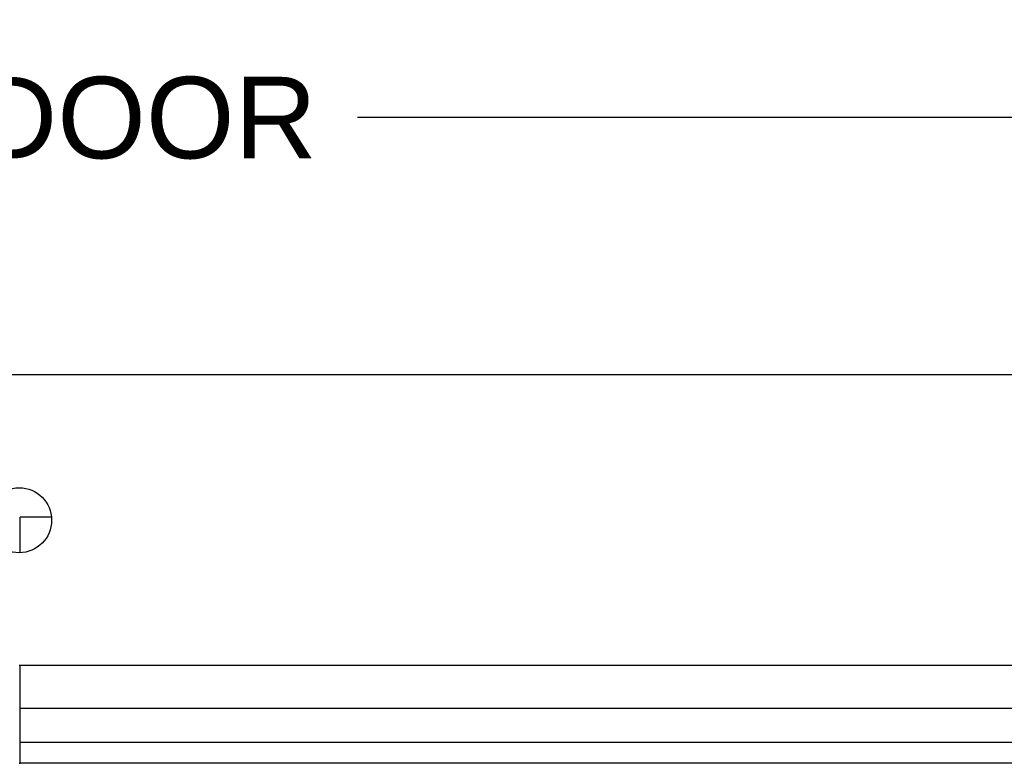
# Model space of a CAD drawing. Header units: inches. Extents: x 0 to 35.6, y 0 to 23.
# Tile 51 of 56: x 22.6 to 24.5, y 18 to 19.4. Entities that reach past the tile are written whole.
import ezdxf

# ---------------------------------------------------------------- set-up
doc = ezdxf.new("R2010")
doc.units = ezdxf.units.IN
doc.header["$LTSCALE"] = 1.957805
doc.header["$MEASUREMENT"] = 0
doc.layers.get('0').update_dxf_attribs({"linetype": 'CONTINUOUS'})
doc.layers.add('DIMENSIONS', color=7, linetype='CONTINUOUS')
doc.styles.get("Standard").update_dxf_attribs({"font": 'arial.ttf'})
doc.dimstyles.new('DIMSTYLE_1', dxfattribs={"dimtxt": 0.157043, "dimasz": 0.209391, "dimexe": 0.09, "dimexo": 0.07, "dimgap": 0.0375, "dimtad": 0, "dimtih": 1, "dimtoh": 1, "dimzin": 4, "dimdsep": 46, "dimtxsty": 'Standard', "dimblk": '_FILLED', "dimblk1": '_FILLED', "dimblk2": '_FILLED', "dimcen": 0.09, "dimazin": 1, "dimtfac": 1, "dimtofl": 0, "dimtmove": 0, "dimatfit": 3, "dimldrblk": '_FILLED', "dimfxl": 0, "dimtolj": 1, "dimtzin": 4, "dimarcsym": 0})

# ---------------------------------------------------------------- blocks, each defined once
blk = doc.blocks.new('_FILLED')
at = {"color": 0, "linetype": 'ByBlock'}
blk.add_solid([(0, 0), (-1, 0.2), (-1, -0.2)], dxfattribs=at)
blk = doc.blocks.new('*D11')
at = {"layer": 'DIMENSIONS', "color": 2, "linetype": 'Continuous'}
for p, q in [((18.8654, 18.7602), (18.8654, 19.4091)), ((26.3654, 18.7602), (26.3654, 19.4091)), ((18.8654, 19.2207), (21.9645, 19.2207)), ((26.3654, 19.2207), (23.2664, 19.2207))]:
    blk.add_line(p, q, dxfattribs=at)
at = {"layer": 'DIMENSIONS', "color": 2, "linetype": 'Continuous', "xscale": 0.2093908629, "yscale": 0.2093908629, "zscale": 0.2093908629, "rotation": 180}
blk.add_blockref('_FILLED', (18.8654, 19.2207), dxfattribs=at)
at = {"layer": 'DIMENSIONS', "color": 2, "linetype": 'Continuous', "xscale": 0.2093908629, "yscale": 0.2093908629, "zscale": 0.2093908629}
blk.add_blockref('_FILLED', (26.3654, 19.2207), dxfattribs=at)
at = {"layer": 'DIMENSIONS', "color": 2, "linetype": 'Continuous', "insert": (22.6154, 19.2992), "char_height": 0.15704, "width": 1.144839, "attachment_point": 2, "line_spacing_factor": 0.9}
blk.add_mtext('7.50 DOOR', dxfattribs=at)

msp = doc.modelspace()

# ---------------------------------------------------------------- linework, layer by layer
at = {"color": 3, "linetype": 'Continuous'}
for p, q in [((26.2534, 18.7256), (18.9774, 18.7256)), ((22.6174, 18.1656), (22.6154, 18.1656)), ((22.6154, 17.9776), (22.6174, 17.9776))]:
    msp.add_line(p, q, dxfattribs=at)
at = {"color": 7, "linetype": 'Continuous'}
for p, q in [((22.6174, 18.3831), (22.6174, 18.4513)), ((22.6777, 18.4513), (22.6174, 18.4513)), ((22.6174, 17.9776), (22.6174, 18.1656)), ((25.7598, 18.1656), (22.6174, 18.1656)), ((26.3885, 18.0831), (22.6174, 18.0831)), ((26.4026, 18.0175), (22.6174, 18.0175)), ((25.6482, 17.9776), (22.6174, 17.9776))]:
    msp.add_line(p, q, dxfattribs=at)
at = {"color": 3, "linetype": 'Continuous'}
msp.add_circle((22.6154, 18.4456), 0.0625, dxfattribs=at)

# ---------------------------------------------------------------- dimensions: what is measured, and where the dimension line sits
at = {"layer": 'DIMENSIONS', "color": 2, "linetype": 'Continuous'}
dim = msp.add_linear_dim(base=(26.3654, 19.2207), p1=(18.8654, 18.6902), p2=(26.3654, 18.6902), text='<> DOOR', dimstyle='DIMSTYLE_1', dxfattribs=at)
dim.commit()
dim.dimension.update_dxf_attribs({"geometry": '*D11', "text_midpoint": (22.6154, 19.2207), "dimtype": 160})

doc.saveas('drawing.dxf')
